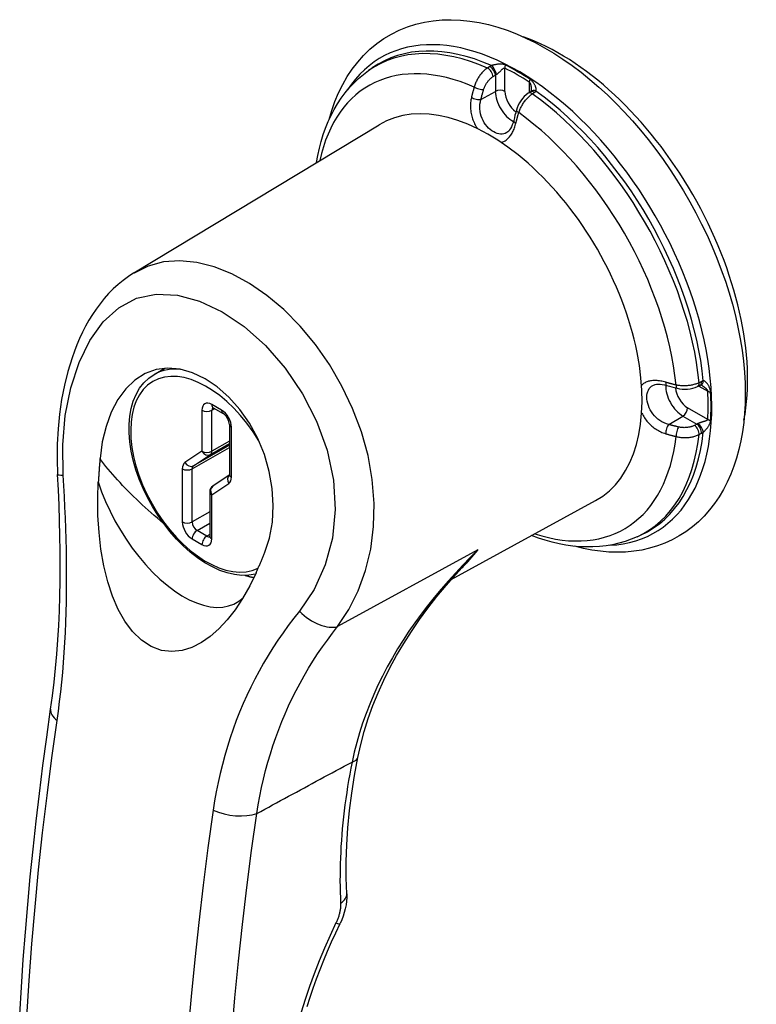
# Model space of a CAD drawing. Header units: inches. Extents: x 147.4 to 174.1, y 44 to 93.
# Tile 4 of 6: x 169.7 to 171.8, y 59.8 to 62.6. Entities that reach past the tile are written whole.
import ezdxf

# ---------------------------------------------------------------- set-up
doc = ezdxf.new("R2010")
doc.units = ezdxf.units.IN
doc.header["$MEASUREMENT"] = 0
doc.layers.add('Visible Edges(ANSI)', color=7, linetype='Continuous', lineweight=25)
doc.layers.add('Visible Tangent Edges(ANSI)', color=7, linetype='Continuous', lineweight=25)

msp = doc.modelspace()

# ---------------------------------------------------------------- linework, layer by layer
at = {"layer": 'Visible Edges(ANSI)'}
for p, q in [((170.7207, 62.4588), (170.7313, 62.4663)), ((171.1869, 62.3977), (171.1806, 62.3934)), ((171.1885, 62.399), (171.1869, 62.3977)), ((170.0447, 61.8754), (170.7512, 62.3026)), ((170.1028, 61.5828), (170.1334, 61.6005)), ((171.6688, 61.5478), (171.6757, 61.5511)), ((171.6776, 61.5518), (171.6757, 61.5511)), ((170.273, 61.4867), (170.3013, 61.4704)), ((170.3196, 61.4387), (170.3196, 61.2946)), ((170.3194, 61.2924), (170.272, 61.2609)), ((170.263, 61.2442), (170.263, 61.1167)), ((170.9588, 60.9915), (171.3749, 61.2194)), ((171.4947, 61.1146), (171.5065, 61.1201))]:
    msp.add_line(p, q, dxfattribs=at)
at = {"layer": 'Visible Edges(ANSI)', "flags": 128}
for points in [[(170.6069, 62.3173), (170.6147, 62.3439), (170.6239, 62.3697), (170.6343, 62.3946), (170.6461, 62.4185), (170.6592, 62.4413), (170.6736, 62.463), (170.6894, 62.4834), (170.7064, 62.5025), (170.7247, 62.5202), (170.7442, 62.5365), (170.7648, 62.5511), (170.7865, 62.564), (170.8091, 62.5753), (170.8326, 62.5848), (170.8569, 62.5925), (170.8817, 62.5984), (170.9071, 62.6025), (170.9329, 62.6049), (170.9591, 62.6055), (170.9855, 62.6044), (171.0122, 62.6016), (171.039, 62.5972), (171.066, 62.5913), (171.093, 62.5838), (171.12, 62.5748), (171.147, 62.5644), (171.174, 62.5526), (171.2009, 62.5393), (171.2277, 62.5248), (171.2543, 62.5089), (171.2808, 62.4917), (171.307, 62.4734), (171.3329, 62.4538), (171.3586, 62.4331), (171.3839, 62.4113), (171.4088, 62.3885), (171.4333, 62.3646), (171.4573, 62.3397), (171.4809, 62.3139), (171.5039, 62.2872), (171.5263, 62.2597), (171.5481, 62.2315), (171.5692, 62.2025), (171.5897, 62.1728), (171.6094, 62.1425), (171.6284, 62.1116), (171.6465, 62.0803), (171.6639, 62.0485), (171.6803, 62.0163), (171.6959, 61.9838), (171.7106, 61.951), (171.7243, 61.9179), (171.737, 61.8848), (171.7488, 61.8515), (171.7594, 61.8182), (171.7691, 61.7849), (171.7777, 61.7517), (171.7852, 61.7187), (171.7916, 61.6858), (171.7968, 61.6532), (171.8009, 61.6209), (171.8039, 61.5889), (171.8057, 61.5573), (171.8063, 61.5262)], [(170.5709, 62.1936), (170.5746, 62.2144), (170.5791, 62.2347), (170.5843, 62.2547), (170.5902, 62.2741), (170.5969, 62.2931), (170.6044, 62.3115), (170.6126, 62.3293), (170.6216, 62.3466), (170.6313, 62.3632), (170.6419, 62.3792), (170.6532, 62.3945), (170.6652, 62.409), (170.678, 62.4227), (170.6916, 62.4356), (170.7058, 62.4477), (170.7207, 62.4588)], [(171.1806, 62.3934), (171.1748, 62.3889), (171.1693, 62.3838), (171.1643, 62.3782), (171.1598, 62.372), (171.1557, 62.3656), (171.1521, 62.3588), (171.1491, 62.3518), (171.1466, 62.3446)], [(171.1894, 62.4047), (171.189, 62.4007), (171.1884, 62.3989)], [(171.1388, 62.315), (171.137, 62.3084), (171.1349, 62.3022), (171.1325, 62.2967), (171.1299, 62.2918), (171.1272, 62.2877), (171.1244, 62.2844), (171.119, 62.2799)], [(170.0447, 61.8754), (170.0288, 61.8651), (170.0136, 61.854), (169.999, 61.842), (169.985, 61.8292), (169.9717, 61.8157), (169.9591, 61.8015), (169.9471, 61.7867), (169.9358, 61.7713), (169.925, 61.7553), (169.9149, 61.7388), (169.9054, 61.7218), (169.8964, 61.7043), (169.888, 61.6864), (169.8802, 61.6682), (169.8729, 61.6496), (169.8662, 61.6306), (169.8542, 61.5917), (169.8442, 61.5515), (169.8362, 61.5103), (169.8301, 61.4683), (169.8258, 61.4255), (169.8235, 61.3822), (169.823, 61.3384), (169.8245, 61.2945)], [(170.4207, 61.0676), (170.4348, 61.1108), (170.4434, 61.1569), (170.4462, 61.205), (170.4433, 61.2542), (170.4347, 61.3033), (170.4205, 61.3518), (170.4011, 61.3982), (170.3772, 61.4418), (170.3493, 61.4817), (170.3182, 61.5168), (170.2847, 61.5466), (170.2495, 61.5704), (170.2136, 61.5876), (170.1776, 61.5979), (170.1423, 61.6009), (170.1085, 61.5966), (170.0767, 61.5851), (170.0474, 61.5665), (170.0212, 61.5414), (169.9985, 61.5103), (169.9794, 61.4739), (169.9643, 61.4328), (169.9534, 61.388), (169.9468, 61.3405)], [(170.3949, 61.0072), (170.3755, 61.004), (170.3554, 61.0035), (170.3346, 61.0058), (170.3134, 61.0106), (170.292, 61.018), (170.2705, 61.0277), (170.2491, 61.0398), (170.2279, 61.054), (170.207, 61.0702), (170.1867, 61.0884), (170.167, 61.1083), (170.1482, 61.1297), (170.1303, 61.1526), (170.1135, 61.1767), (170.0979, 61.2018), (170.0837, 61.2277), (170.071, 61.2542), (170.0599, 61.2811), (170.0504, 61.3082), (170.0427, 61.3353), (170.0369, 61.362), (170.0329, 61.3883), (170.0309, 61.414), (170.0308, 61.4388), (170.0328, 61.4625), (170.0367, 61.4849), (170.0427, 61.506), (170.0508, 61.5254), (170.0609, 61.5431), (170.073, 61.5587), (170.087, 61.572), (170.1028, 61.5828)], [(171.5399, 61.5512), (171.5465, 61.5536), (171.5507, 61.5543), (171.5556, 61.5546), (171.5611, 61.5545), (171.5671, 61.5538), (171.5734, 61.5526), (171.5801, 61.5508)], [(171.6096, 61.5428), (171.617, 61.5413), (171.6245, 61.5404), (171.6322, 61.5402), (171.6398, 61.5405), (171.6474, 61.5414), (171.6548, 61.5429), (171.662, 61.545), (171.6688, 61.5478)], [(171.683, 61.5497), (171.6794, 61.5514), (171.6774, 61.5518)], [(171.8063, 61.5262), (171.8058, 61.4983), (171.8043, 61.4708), (171.8017, 61.4439), (171.7982, 61.4174), (171.7936, 61.3916), (171.7879, 61.3664), (171.7812, 61.3418), (171.7733, 61.3179), (171.7644, 61.2948), (171.7544, 61.2724), (171.7433, 61.2509), (171.7311, 61.2303), (171.7178, 61.2107), (171.7034, 61.1921), (171.6879, 61.1746), (171.6713, 61.1583), (171.6538, 61.1432), (171.6352, 61.1294), (171.6158, 61.117), (171.5955, 61.106), (171.5745, 61.0964), (171.5529, 61.0882), (171.5306, 61.0816), (171.5078, 61.0765), (171.4847, 61.0729), (171.4611, 61.0708), (171.4372, 61.0701), (171.4131, 61.0708), (171.3888, 61.0729), (171.3644, 61.0764), (171.3399, 61.0812), (171.3152, 61.0873)], [(170.273, 61.4867), (170.271, 61.4876), (170.2703, 61.4878)], [(170.3196, 61.4387), (170.3193, 61.4423), (170.3183, 61.4468), (170.3165, 61.4517), (170.314, 61.4566), (170.311, 61.4612), (170.3076, 61.4652), (170.3043, 61.4683), (170.3013, 61.4704)], [(169.9468, 61.3405), (169.9466, 61.3377), (169.9463, 61.3349), (169.9461, 61.3321), (169.9459, 61.3293), (169.9456, 61.3264), (169.9454, 61.3236), (169.9452, 61.3208), (169.945, 61.318), (169.9447, 61.3152), (169.9445, 61.3124), (169.9443, 61.3095), (169.9441, 61.3067), (169.9439, 61.3039), (169.9437, 61.3011), (169.9435, 61.2982), (169.9433, 61.2954), (169.9431, 61.2926), (169.943, 61.2897), (169.9428, 61.2869), (169.9426, 61.2841), (169.9424, 61.2812), (169.9423, 61.2784), (169.9421, 61.2755), (169.9419, 61.2727)], [(169.8045, 60.6176), (169.8098, 60.6563), (169.8145, 60.6957), (169.8186, 60.7357), (169.8222, 60.7763), (169.8252, 60.8174), (169.8277, 60.8591), (169.8296, 60.9011), (169.8309, 60.9436), (169.8318, 60.9864), (169.8321, 61.0296), (169.832, 61.0731), (169.8313, 61.117), (169.8303, 61.1611), (169.8287, 61.2054), (169.8268, 61.2499), (169.8245, 61.2945)], [(170.3192, 61.2916), (170.3194, 61.2924), (170.3196, 61.2946)], [(170.3966, 61.0109), (170.3781, 60.9729), (170.3578, 60.937), (170.3361, 60.9042), (170.3131, 60.8749), (170.2892, 60.8493), (170.2645, 60.8275), (170.2389, 60.8097), (170.2117, 60.7959), (170.1832, 60.7869), (170.1536, 60.7838), (170.1237, 60.7873), (170.094, 60.7983), (170.0662, 60.8164), (170.0406, 60.8413), (170.0183, 60.8713), (169.9992, 60.9053), (169.9829, 60.9432), (169.9691, 60.9851), (169.9579, 61.0305), (169.9495, 61.0786), (169.9439, 61.1275), (169.9409, 61.1764), (169.9403, 61.2247), (169.9419, 61.2727)], [(170.2626, 61.1137), (170.2628, 61.1144), (170.263, 61.1167)], [(171.4947, 61.1146), (171.4776, 61.1074), (171.4601, 61.1011), (171.4421, 61.0959), (171.4238, 61.0917), (171.4052, 61.0886), (171.3863, 61.0865), (171.3672, 61.0854), (171.3479, 61.0853), (171.3285, 61.0861), (171.3089, 61.088), (171.2892, 61.0908), (171.2695, 61.0945), (171.2497, 61.0991), (171.2299, 61.1046), (171.21, 61.111), (171.1901, 61.1182)], [(170.3966, 61.0109), (170.3977, 61.0132), (170.3987, 61.0156), (170.3997, 61.0179), (170.4008, 61.0202), (170.4018, 61.0226), (170.4028, 61.025), (170.4039, 61.0273), (170.4049, 61.0297), (170.4059, 61.032), (170.4069, 61.0344), (170.408, 61.0368), (170.409, 61.0392), (170.41, 61.0415), (170.411, 61.0439), (170.412, 61.0463), (170.413, 61.0487), (170.414, 61.051), (170.415, 61.0534), (170.4159, 61.0558), (170.4169, 61.0581), (170.4179, 61.0605), (170.4188, 61.0629), (170.4198, 61.0652), (170.4207, 61.0676)], [(170.6896, 60.4781), (170.6979, 60.516), (170.708, 60.5537), (170.7197, 60.5911), (170.733, 60.6282), (170.7479, 60.665), (170.7643, 60.7014), (170.7822, 60.7373), (170.8014, 60.7726), (170.822, 60.8075), (170.844, 60.8419), (170.8672, 60.8758), (170.8917, 60.9093), (170.9173, 60.9421), (170.944, 60.9744), (170.9717, 61.006), (171.0004, 61.0371)], [(169.7154, 59.7379), (169.7201, 59.8166), (169.7256, 59.8956), (169.7317, 59.9749), (169.7385, 60.0544), (169.746, 60.1342), (169.7541, 60.2143), (169.7629, 60.2945), (169.7723, 60.375), (169.7824, 60.4557), (169.7931, 60.5366), (169.8045, 60.6176)], [(170.6577, 60.0856), (170.6562, 60.1316), (170.6562, 60.1786), (170.6578, 60.2266), (170.661, 60.2755), (170.6658, 60.3252), (170.6722, 60.3755), (170.6801, 60.4266), (170.6896, 60.4781)], [(170.6577, 60.0856), (170.6578, 60.0749), (170.6571, 60.0641), (170.6557, 60.0533), (170.6536, 60.0424), (170.6508, 60.0316), (170.6473, 60.0208), (170.6432, 60.0101), (170.6384, 59.9997)], [(170.5441, 59.7604), (170.5524, 59.787), (170.5613, 59.8136), (170.5708, 59.8404), (170.5808, 59.8671), (170.5913, 59.8938), (170.6024, 59.9205), (170.6139, 59.947), (170.6259, 59.9734), (170.6384, 59.9997)]]:
    msp.add_lwpolyline(points, dxfattribs=at)
at = {"layer": 'Visible Edges(ANSI)'}
msp.add_arc((170.283, 61.2442), 0.02, 123.5884, 180, dxfattribs=at)
for centre, major_axis, ratio, start_param, end_param in [((171.2701, 61.8803), (0.3831, -0.6653), 0.578093, 0.59029, 2.551303), ((171.0669, 61.7632), (0.3119, -0.5416), 0.578093, 6.270819, 9.437145), ((171.4171, 62.3671), (-0.2019, -0.3608), 0.584869, 5.088068, 5.166372), ((171.7647, 61.7648), (0.4133, -0.0051), 0.582501, 4.256531, 4.334849)]:
    msp.add_ellipse(centre, major_axis=major_axis, ratio=ratio, start_param=start_param, end_param=end_param, dxfattribs=at)
at = {"layer": 'Visible Tangent Edges(ANSI)'}
for p, q in [((171.0697, 62.4702), (171.0632, 62.466)), ((171.1136, 62.3985), (171.1136, 62.4658)), ((171.0795, 62.4415), (171.086, 62.4457)), ((171.086, 62.4457), (171.086, 62.3986)), ((171.1837, 62.4254), (171.1837, 62.3954)), ((171.0445, 62.3756), (171.086, 62.3986)), ((171.1924, 62.3916), (171.1987, 62.3959)), ((171.672, 61.5494), (171.6981, 61.5344)), ((171.68, 61.5622), (171.6731, 61.559)), ((170.2972, 61.4796), (170.2689, 61.4959)), ((170.2689, 61.4794), (170.2772, 61.4842)), ((171.6981, 61.4533), (171.6399, 61.4869)), ((170.2406, 61.4794), (170.2406, 61.3611)), ((170.2689, 61.3611), (170.2689, 61.4794)), ((171.5855, 61.4386), (171.6262, 61.4629)), ((171.6262, 61.4629), (171.667, 61.4394)), ((170.3254, 61.2865), (170.3254, 61.4306)), ((171.667, 61.4394), (171.6601, 61.4359)), ((171.6731, 61.4095), (171.68, 61.4131)), ((170.2123, 61.3107), (170.3196, 61.3725)), ((170.3196, 61.3792), (170.2161, 61.3196)), ((170.2651, 61.3522), (170.3196, 61.3836)), ((170.3196, 61.3903), (170.2689, 61.3611)), ((170.2406, 61.3611), (170.1916, 61.3286)), ((170.2161, 61.3196), (170.2651, 61.3522)), ((170.184, 61.3107), (170.184, 61.1574)), ((170.2123, 61.1574), (170.2123, 61.3107)), ((170.2689, 61.2361), (170.3179, 61.2686)), ((170.2689, 61.1086), (170.2689, 61.2361)), ((170.263, 61.1866), (170.2123, 61.1574)), ((170.2265, 61.1329), (170.263, 61.154)), ((170.2547, 61.1167), (170.2265, 61.1329)), ((170.263, 61.1214), (170.2547, 61.1167)), ((170.2123, 61.1085), (170.2406, 61.0922)), ((171.0358, 61.0769), (170.6316, 60.8559))]:
    msp.add_line(p, q, dxfattribs=at)
at = {"layer": 'Visible Tangent Edges(ANSI)', "flags": 128}
for points in [[(171.1148, 62.4746), (171.113, 62.4754), (171.1112, 62.4761), (171.1094, 62.4766), (171.1076, 62.4769), (171.1058, 62.4772), (171.104, 62.4774), (171.1023, 62.4775), (171.1005, 62.4775), (171.0988, 62.4775), (171.0971, 62.4774), (171.0954, 62.4773), (171.0937, 62.4771), (171.092, 62.4769), (171.0903, 62.4767), (171.0886, 62.4764), (171.087, 62.4761), (171.0853, 62.4758), (171.0837, 62.4755), (171.0821, 62.4751), (171.0806, 62.4748), (171.0791, 62.4744), (171.0777, 62.474), (171.0763, 62.4736), (171.0751, 62.4732)], [(171.0632, 62.466), (171.0611, 62.4646), (171.059, 62.4631), (171.0569, 62.4614), (171.0549, 62.4597), (171.0529, 62.4579), (171.0509, 62.456), (171.049, 62.454), (171.0471, 62.4519), (171.0452, 62.4497), (171.0434, 62.4475), (171.0417, 62.4452), (171.04, 62.4428), (171.0383, 62.4404), (171.0367, 62.4379), (171.0352, 62.4354), (171.0338, 62.4328), (171.0324, 62.4302), (171.0312, 62.4276), (171.0299, 62.4249), (171.0288, 62.4222), (171.0278, 62.4195), (171.0268, 62.4167), (171.0259, 62.414), (171.0251, 62.4113)], [(171.0751, 62.4732), (171.0748, 62.473), (171.0746, 62.4729), (171.0744, 62.4728), (171.0741, 62.4727), (171.0739, 62.4726), (171.0737, 62.4724), (171.0734, 62.4723), (171.0732, 62.4722), (171.073, 62.4721), (171.0727, 62.472), (171.0725, 62.4718), (171.0723, 62.4717), (171.072, 62.4716), (171.0718, 62.4715), (171.0716, 62.4713), (171.0714, 62.4712), (171.0712, 62.4711), (171.0709, 62.471), (171.0707, 62.4708), (171.0705, 62.4707), (171.0703, 62.4706), (171.0701, 62.4704), (171.0699, 62.4703), (171.0697, 62.4702)], [(171.0887, 62.4475), (171.0897, 62.4481), (171.0908, 62.4488), (171.0919, 62.4496), (171.093, 62.4505), (171.0941, 62.4514), (171.0952, 62.4523), (171.0963, 62.4533), (171.0974, 62.4543), (171.0985, 62.4554), (171.0996, 62.4564), (171.1007, 62.4574), (171.1018, 62.4585), (171.1028, 62.4595), (171.1038, 62.4605), (171.1049, 62.4615), (171.1059, 62.4624), (171.1069, 62.4632), (171.1079, 62.464), (171.1088, 62.4647), (171.1098, 62.4653), (171.1108, 62.4657), (171.1117, 62.466), (171.1127, 62.466), (171.1136, 62.4658)], [(171.0523, 62.404), (171.0529, 62.4059), (171.0536, 62.4077), (171.0543, 62.4096), (171.0551, 62.4114), (171.0559, 62.4133), (171.0568, 62.4151), (171.0577, 62.4169), (171.0587, 62.4187), (171.0597, 62.4205), (171.0608, 62.4222), (171.0619, 62.4239), (171.0631, 62.4256), (171.0643, 62.4272), (171.0656, 62.4288), (171.0669, 62.4303), (171.0682, 62.4318), (171.0695, 62.4333), (171.0709, 62.4346), (171.0723, 62.4359), (171.0737, 62.4372), (171.0751, 62.4384), (171.0766, 62.4395), (171.078, 62.4406), (171.0795, 62.4415)], [(171.086, 62.4457), (171.0861, 62.4458), (171.0862, 62.4459), (171.0863, 62.4459), (171.0864, 62.446), (171.0865, 62.4461), (171.0866, 62.4462), (171.0867, 62.4462), (171.0868, 62.4463), (171.0869, 62.4464), (171.0871, 62.4465), (171.0872, 62.4465), (171.0873, 62.4466), (171.0874, 62.4467), (171.0875, 62.4467), (171.0876, 62.4468), (171.0877, 62.4469), (171.0879, 62.447), (171.088, 62.447), (171.0881, 62.4471), (171.0882, 62.4472), (171.0883, 62.4472), (171.0884, 62.4473), (171.0886, 62.4474), (171.0887, 62.4475)], [(171.1837, 62.4254), (171.1842, 62.425), (171.1846, 62.4245), (171.1851, 62.4239), (171.1855, 62.4233), (171.1859, 62.4226), (171.1863, 62.4218), (171.1866, 62.421), (171.187, 62.4201), (171.1873, 62.4193), (171.1875, 62.4184), (171.1878, 62.4174), (171.188, 62.4165), (171.1883, 62.4155), (171.1885, 62.4146), (171.1887, 62.4136), (171.1888, 62.4126), (171.189, 62.4116), (171.1891, 62.4106), (171.1892, 62.4096), (171.1893, 62.4086), (171.1893, 62.4077), (171.1894, 62.4067), (171.1894, 62.4057), (171.1894, 62.4047)], [(171.203, 62.3995), (171.2035, 62.4004), (171.2038, 62.4014), (171.2039, 62.4025), (171.204, 62.4037), (171.2039, 62.405), (171.2038, 62.4064), (171.2035, 62.4078), (171.2031, 62.4092), (171.2026, 62.4108), (171.2021, 62.4123), (171.2014, 62.4139), (171.2007, 62.4154), (171.1999, 62.4171), (171.1991, 62.4187), (171.1981, 62.4203), (171.1971, 62.4219), (171.196, 62.4235), (171.1948, 62.4251), (171.1935, 62.4267), (171.1922, 62.4283), (171.1907, 62.4298), (171.1891, 62.4312), (171.1875, 62.4326), (171.1857, 62.4338)], [(171.0251, 62.4113), (171.0248, 62.4101), (171.0244, 62.4088), (171.024, 62.4076), (171.0237, 62.4063), (171.0233, 62.4051), (171.0229, 62.4038), (171.0226, 62.4026), (171.0222, 62.4013), (171.0219, 62.4001), (171.0215, 62.3988), (171.0212, 62.3976), (171.0209, 62.3963), (171.0205, 62.3951), (171.0202, 62.3938), (171.0199, 62.3926), (171.0195, 62.3913), (171.0192, 62.3901), (171.0189, 62.3888), (171.0186, 62.3876), (171.0183, 62.3863), (171.018, 62.3851), (171.0176, 62.3839), (171.0173, 62.3826), (171.017, 62.3814)], [(171.0445, 62.3756), (171.0448, 62.3767), (171.0451, 62.3779), (171.0454, 62.3791), (171.0457, 62.3803), (171.046, 62.3815), (171.0463, 62.3826), (171.0466, 62.3838), (171.0469, 62.385), (171.0472, 62.3862), (171.0475, 62.3874), (171.0479, 62.3886), (171.0482, 62.3898), (171.0485, 62.3909), (171.0489, 62.3921), (171.0492, 62.3933), (171.0495, 62.3945), (171.0499, 62.3957), (171.0502, 62.3969), (171.0505, 62.3981), (171.0509, 62.3993), (171.0512, 62.4004), (171.0516, 62.4016), (171.052, 62.4028), (171.0523, 62.404)], [(171.1987, 62.3959), (171.1989, 62.396), (171.1991, 62.3962), (171.1993, 62.3963), (171.1995, 62.3964), (171.1997, 62.3966), (171.1998, 62.3967), (171.2, 62.3969), (171.2002, 62.397), (171.2004, 62.3972), (171.2006, 62.3973), (171.2008, 62.3975), (171.201, 62.3976), (171.2011, 62.3978), (171.2013, 62.3979), (171.2015, 62.3981), (171.2017, 62.3982), (171.2019, 62.3984), (171.202, 62.3985), (171.2022, 62.3987), (171.2024, 62.3988), (171.2025, 62.399), (171.2027, 62.3992), (171.2029, 62.3993), (171.203, 62.3995)], [(171.017, 62.3814), (171.0162, 62.3777), (171.0156, 62.374), (171.015, 62.3703), (171.0146, 62.3665), (171.0143, 62.3627), (171.0142, 62.3588), (171.0142, 62.3549), (171.0143, 62.351), (171.0146, 62.3471), (171.015, 62.3432), (171.0155, 62.3393), (171.0162, 62.3354), (171.017, 62.3315), (171.0179, 62.3277), (171.019, 62.3238), (171.0202, 62.32), (171.0215, 62.3163), (171.023, 62.3126), (171.0245, 62.3089), (171.0262, 62.3054), (171.028, 62.3019), (171.0298, 62.2984), (171.0318, 62.2951), (171.0339, 62.2918)], [(171.119, 62.2799), (171.1147, 62.2777), (171.1103, 62.2763), (171.1057, 62.2755), (171.1009, 62.2754), (171.0961, 62.276), (171.0911, 62.2773), (171.0861, 62.2792), (171.0812, 62.2818), (171.0762, 62.2849), (171.0714, 62.2886), (171.0667, 62.2929), (171.0622, 62.2976), (171.058, 62.3029), (171.0542, 62.3085), (171.0508, 62.3145), (171.0478, 62.3209), (171.0453, 62.3275), (171.0434, 62.3342), (171.042, 62.3412), (171.0413, 62.3482), (171.0412, 62.3552), (171.0417, 62.3621), (171.0428, 62.3689), (171.0445, 62.3756)], [(171.1534, 62.3375), (171.1543, 62.3401), (171.1553, 62.3428), (171.1563, 62.3454), (171.1575, 62.3481), (171.1587, 62.3507), (171.16, 62.3534), (171.1614, 62.356), (171.1628, 62.3585), (171.1643, 62.361), (171.1659, 62.3635), (171.1675, 62.366), (171.1692, 62.3684), (171.1709, 62.3707), (171.1727, 62.373), (171.1745, 62.3752), (171.1764, 62.3774), (171.1783, 62.3795), (171.1803, 62.3815), (171.1822, 62.3834), (171.1842, 62.3852), (171.1863, 62.3869), (171.1883, 62.3886), (171.1903, 62.3901), (171.1924, 62.3916)], [(171.1453, 62.3075), (171.1456, 62.3087), (171.1459, 62.31), (171.1462, 62.3112), (171.1465, 62.3125), (171.1469, 62.3137), (171.1472, 62.315), (171.1475, 62.3162), (171.1478, 62.3175), (171.1481, 62.3187), (171.1485, 62.32), (171.1488, 62.3212), (171.1491, 62.3225), (171.1495, 62.3237), (171.1498, 62.325), (171.1501, 62.3262), (171.1505, 62.3275), (171.1508, 62.3287), (171.1512, 62.33), (171.1515, 62.3312), (171.1519, 62.3325), (171.1523, 62.3337), (171.1526, 62.335), (171.153, 62.3362), (171.1534, 62.3375)], [(171.1028, 62.2518), (171.1053, 62.2525), (171.1077, 62.2533), (171.1101, 62.2543), (171.1124, 62.2554), (171.1147, 62.2567), (171.1169, 62.2582), (171.1191, 62.2598), (171.1212, 62.2616), (171.1232, 62.2635), (171.1252, 62.2656), (171.1271, 62.2678), (171.1289, 62.2702), (171.1307, 62.2727), (171.1324, 62.2753), (171.1341, 62.2781), (171.1356, 62.2809), (171.1371, 62.2839), (171.1385, 62.287), (171.1399, 62.2902), (171.1411, 62.2935), (171.1423, 62.2969), (171.1434, 62.3003), (171.1444, 62.3039), (171.1453, 62.3075)], [(170.6316, 60.8559), (170.6639, 60.9048), (170.691, 60.9589), (170.7122, 61.0172), (170.727, 61.0791), (170.7352, 61.144), (170.7368, 61.2111), (170.7315, 61.2797), (170.7192, 61.3487), (170.7001, 61.4172), (170.6748, 61.4843), (170.644, 61.5492), (170.6081, 61.611), (170.5679, 61.6688), (170.5238, 61.722), (170.4768, 61.7696), (170.4277, 61.8107), (170.3774, 61.8452), (170.3265, 61.8728), (170.2756, 61.893), (170.2254, 61.9057), (170.1766, 61.9105), (170.1299, 61.9071), (170.0859, 61.8952), (170.0451, 61.8747)], [(169.8407, 61.292), (169.8394, 61.3796), (169.8467, 61.4645), (169.8624, 61.5441), (169.8863, 61.6167), (169.9176, 61.6806), (169.9561, 61.734), (170.0011, 61.7752), (170.0522, 61.8025), (170.1089, 61.8144), (170.17, 61.8113), (170.2337, 61.794), (170.2985, 61.7635), (170.3624, 61.7205), (170.4237, 61.6658), (170.4804, 61.6006), (170.5299, 61.5272), (170.5706, 61.4476), (170.601, 61.364), (170.6192, 61.2784), (170.6242, 61.1932), (170.6163, 61.1109), (170.596, 61.0334), (170.5638, 60.9625), (170.5214, 60.9)], [(171.5768, 61.5602), (171.5732, 61.5612), (171.5696, 61.5621), (171.5661, 61.5629), (171.5626, 61.5636), (171.5591, 61.5641), (171.5556, 61.5646), (171.5523, 61.5649), (171.5489, 61.5651), (171.5457, 61.5652), (171.5425, 61.5651), (171.5394, 61.565), (171.5363, 61.5647), (171.5333, 61.5642), (171.5305, 61.5637), (171.5277, 61.563), (171.525, 61.5622), (171.5224, 61.5612), (171.5199, 61.5602), (171.5175, 61.559), (171.5153, 61.5577), (171.5131, 61.5562), (171.5111, 61.5546), (171.5092, 61.5529), (171.5074, 61.551)], [(171.5855, 61.4386), (171.5789, 61.4404), (171.5724, 61.4429), (171.5661, 61.4459), (171.5601, 61.4495), (171.5544, 61.4537), (171.5491, 61.4583), (171.5442, 61.4634), (171.5398, 61.4689), (171.5358, 61.4746), (171.5323, 61.4807), (171.5294, 61.4868), (171.5269, 61.4931), (171.525, 61.4993), (171.5236, 61.5055), (171.5228, 61.5116), (171.5225, 61.5174), (171.5228, 61.523), (171.5237, 61.5282), (171.5251, 61.5331), (171.527, 61.5377), (171.5294, 61.5418), (171.5324, 61.5454), (171.5359, 61.5486), (171.5399, 61.5512)], [(171.6067, 61.5522), (171.6055, 61.5525), (171.6042, 61.5529), (171.6029, 61.5532), (171.6017, 61.5535), (171.6004, 61.5538), (171.5991, 61.5541), (171.5979, 61.5544), (171.5966, 61.5548), (171.5954, 61.5551), (171.5941, 61.5554), (171.5929, 61.5557), (171.5916, 61.5561), (171.5904, 61.5564), (171.5891, 61.5567), (171.5879, 61.5571), (171.5866, 61.5574), (171.5854, 61.5578), (171.5841, 61.5581), (171.5829, 61.5585), (171.5817, 61.5588), (171.5804, 61.5592), (171.5792, 61.5595), (171.578, 61.5599), (171.5768, 61.5602)], [(171.6731, 61.559), (171.6708, 61.5579), (171.6685, 61.5569), (171.666, 61.556), (171.6635, 61.5551), (171.6609, 61.5543), (171.6582, 61.5535), (171.6555, 61.5528), (171.6528, 61.5522), (171.65, 61.5517), (171.6471, 61.5512), (171.6443, 61.5508), (171.6414, 61.5505), (171.6384, 61.5502), (171.6355, 61.5501), (171.6326, 61.5499), (171.6296, 61.5499), (171.6267, 61.5499), (171.6238, 61.5501), (171.6208, 61.5502), (171.6179, 61.5505), (171.6151, 61.5508), (171.6122, 61.5512), (171.6095, 61.5517), (171.6067, 61.5522)], [(171.6853, 61.5642), (171.685, 61.5641), (171.6848, 61.5641), (171.6846, 61.564), (171.6844, 61.5639), (171.6842, 61.5639), (171.6839, 61.5638), (171.6837, 61.5637), (171.6835, 61.5637), (171.6833, 61.5636), (171.6831, 61.5635), (171.6828, 61.5634), (171.6826, 61.5634), (171.6824, 61.5633), (171.6822, 61.5632), (171.682, 61.5631), (171.6817, 61.563), (171.6815, 61.5629), (171.6813, 61.5628), (171.6811, 61.5627), (171.6809, 61.5626), (171.6806, 61.5625), (171.6804, 61.5624), (171.6802, 61.5623), (171.68, 61.5622)], [(171.683, 61.5497), (171.6838, 61.5493), (171.6847, 61.5487), (171.6855, 61.5482), (171.6863, 61.5477), (171.6872, 61.5471), (171.688, 61.5465), (171.6888, 61.5459), (171.6896, 61.5453), (171.6903, 61.5446), (171.6911, 61.544), (171.6918, 61.5433), (171.6926, 61.5427), (171.6932, 61.542), (171.6939, 61.5413), (171.6946, 61.5406), (171.6952, 61.5399), (171.6957, 61.5392), (171.6963, 61.5385), (171.6967, 61.5378), (171.6972, 61.5371), (171.6975, 61.5364), (171.6978, 61.5357), (171.698, 61.535), (171.6981, 61.5344)], [(171.7064, 61.532), (171.7062, 61.5341), (171.7058, 61.5362), (171.7054, 61.5383), (171.7048, 61.5403), (171.7041, 61.5423), (171.7034, 61.5442), (171.7026, 61.546), (171.7018, 61.5478), (171.7009, 61.5495), (171.6999, 61.5511), (171.699, 61.5527), (171.698, 61.5542), (171.697, 61.5556), (171.6959, 61.5569), (171.6949, 61.5582), (171.6938, 61.5594), (171.6927, 61.5604), (171.6916, 61.5614), (171.6905, 61.5622), (171.6894, 61.5629), (171.6884, 61.5635), (171.6873, 61.5639), (171.6863, 61.5641), (171.6853, 61.5642)], [(171.5078, 61.4713), (171.5096, 61.4679), (171.5115, 61.4645), (171.5135, 61.4611), (171.5157, 61.4578), (171.5179, 61.4546), (171.5203, 61.4514), (171.5227, 61.4483), (171.5253, 61.4453), (171.5279, 61.4423), (171.5307, 61.4395), (171.5336, 61.4367), (171.5365, 61.4341), (171.5396, 61.4316), (171.5427, 61.4291), (171.5459, 61.4268), (171.5491, 61.4247), (171.5524, 61.4226), (171.5558, 61.4207), (171.5592, 61.4189), (171.5627, 61.4172), (171.5661, 61.4157), (171.5697, 61.4143), (171.5732, 61.413), (171.5768, 61.4119)], [(171.614, 61.4312), (171.6128, 61.4315), (171.6116, 61.4317), (171.6104, 61.432), (171.6092, 61.4323), (171.608, 61.4326), (171.6068, 61.4329), (171.6056, 61.4332), (171.6044, 61.4335), (171.6032, 61.4338), (171.602, 61.4341), (171.6008, 61.4344), (171.5996, 61.4347), (171.5984, 61.435), (171.5972, 61.4353), (171.596, 61.4357), (171.5948, 61.436), (171.5937, 61.4363), (171.5925, 61.4366), (171.5913, 61.4369), (171.5901, 61.4373), (171.589, 61.4376), (171.5878, 61.4379), (171.5866, 61.4383), (171.5855, 61.4386)], [(171.6601, 61.4359), (171.6585, 61.4351), (171.6569, 61.4344), (171.6552, 61.4337), (171.6534, 61.4331), (171.6516, 61.4325), (171.6498, 61.4319), (171.6479, 61.4314), (171.646, 61.431), (171.6441, 61.4306), (171.6421, 61.4303), (171.6401, 61.43), (171.6381, 61.4297), (171.6361, 61.4296), (171.634, 61.4294), (171.632, 61.4294), (171.6299, 61.4293), (171.6279, 61.4294), (171.6258, 61.4295), (171.6238, 61.4296), (171.6218, 61.4298), (171.6198, 61.4301), (171.6178, 61.4304), (171.6159, 61.4308), (171.614, 61.4312)], [(171.6698, 61.4409), (171.6697, 61.4408), (171.6696, 61.4408), (171.6695, 61.4407), (171.6693, 61.4406), (171.6692, 61.4406), (171.6691, 61.4405), (171.669, 61.4404), (171.6689, 61.4404), (171.6687, 61.4403), (171.6686, 61.4402), (171.6685, 61.4402), (171.6684, 61.4401), (171.6683, 61.4401), (171.6681, 61.44), (171.668, 61.4399), (171.6679, 61.4399), (171.6678, 61.4398), (171.6677, 61.4398), (171.6675, 61.4397), (171.6674, 61.4397), (171.6673, 61.4396), (171.6672, 61.4395), (171.6671, 61.4395), (171.667, 61.4394)], [(171.6981, 61.4533), (171.6979, 61.4524), (171.6974, 61.4516), (171.6967, 61.4509), (171.6958, 61.4503), (171.6948, 61.4498), (171.6937, 61.4493), (171.6925, 61.4488), (171.6913, 61.4484), (171.69, 61.4479), (171.6886, 61.4475), (171.6873, 61.4471), (171.6859, 61.4467), (171.6844, 61.4463), (171.683, 61.4459), (171.6816, 61.4455), (171.6801, 61.4451), (171.6787, 61.4446), (171.6773, 61.4441), (171.6759, 61.4436), (171.6746, 61.4431), (171.6733, 61.4426), (171.672, 61.4421), (171.6709, 61.4415), (171.6698, 61.4409)], [(171.6853, 61.4163), (171.6863, 61.4172), (171.6873, 61.4181), (171.6883, 61.4191), (171.6894, 61.4202), (171.6905, 61.4214), (171.6916, 61.4226), (171.6927, 61.4238), (171.6938, 61.4251), (171.6949, 61.4264), (171.6959, 61.4277), (171.697, 61.429), (171.698, 61.4304), (171.699, 61.4318), (171.6999, 61.4332), (171.7008, 61.4347), (171.7017, 61.4362), (171.7026, 61.4377), (171.7034, 61.4393), (171.7041, 61.4409), (171.7048, 61.4426), (171.7054, 61.4443), (171.7058, 61.4461), (171.7062, 61.448), (171.7064, 61.45)], [(171.5768, 61.4119), (171.578, 61.4116), (171.5792, 61.4112), (171.5804, 61.4108), (171.5817, 61.4105), (171.5829, 61.4101), (171.5841, 61.4098), (171.5854, 61.4095), (171.5866, 61.4091), (171.5879, 61.4088), (171.5891, 61.4084), (171.5904, 61.4081), (171.5916, 61.4078), (171.5929, 61.4074), (171.5941, 61.4071), (171.5954, 61.4068), (171.5966, 61.4065), (171.5979, 61.4062), (171.5991, 61.4058), (171.6004, 61.4055), (171.6017, 61.4052), (171.6029, 61.4049), (171.6042, 61.4046), (171.6055, 61.4043), (171.6067, 61.404)], [(171.6067, 61.404), (171.6095, 61.4033), (171.6122, 61.4027), (171.6151, 61.4022), (171.618, 61.4017), (171.6209, 61.4014), (171.6238, 61.4011), (171.6267, 61.4009), (171.6297, 61.4008), (171.6326, 61.4007), (171.6355, 61.4008), (171.6385, 61.4009), (171.6414, 61.4011), (171.6443, 61.4014), (171.6472, 61.4017), (171.65, 61.4022), (171.6528, 61.4027), (171.6556, 61.4033), (171.6583, 61.404), (171.6609, 61.4047), (171.6635, 61.4056), (171.666, 61.4065), (171.6685, 61.4074), (171.6708, 61.4085), (171.6731, 61.4095)], [(171.68, 61.4131), (171.6802, 61.4132), (171.6804, 61.4133), (171.6806, 61.4134), (171.6809, 61.4136), (171.6811, 61.4137), (171.6813, 61.4138), (171.6815, 61.4139), (171.6817, 61.414), (171.682, 61.4142), (171.6822, 61.4143), (171.6824, 61.4144), (171.6826, 61.4146), (171.6828, 61.4147), (171.6831, 61.4148), (171.6833, 61.415), (171.6835, 61.4151), (171.6837, 61.4152), (171.6839, 61.4154), (171.6842, 61.4155), (171.6844, 61.4157), (171.6846, 61.4158), (171.6848, 61.416), (171.685, 61.4161), (171.6853, 61.4163)], [(170.1301, 61.1528), (170.1211, 61.1603), (170.1122, 61.168), (170.1033, 61.1757), (170.0945, 61.1835), (170.0858, 61.1913), (170.0771, 61.1992), (170.0685, 61.2071), (170.0601, 61.215), (170.0517, 61.223), (170.0435, 61.2309), (170.0354, 61.2389), (170.0274, 61.2469), (170.0196, 61.2549), (170.012, 61.2628), (170.0045, 61.2708), (169.9973, 61.2787), (169.9902, 61.2866), (169.9833, 61.2945), (169.9766, 61.3023), (169.9701, 61.31), (169.9639, 61.3177), (169.958, 61.3254), (169.9521, 61.333), (169.9461, 61.3408)], [(169.8233, 60.5852), (169.827, 60.6123), (169.8305, 60.6397), (169.8337, 60.6674), (169.8366, 60.6953), (169.8392, 60.7236), (169.8416, 60.752), (169.8437, 60.7807), (169.8455, 60.8096), (169.847, 60.8388), (169.8483, 60.868), (169.8493, 60.8975), (169.85, 60.9271), (169.8505, 60.9568), (169.8507, 60.9867), (169.8507, 61.0168), (169.8505, 61.047), (169.85, 61.0773), (169.8493, 61.1078), (169.8484, 61.1383), (169.8472, 61.169), (169.8459, 61.1997), (169.8443, 61.2304), (169.8426, 61.2612), (169.8407, 61.292)], [(169.9419, 61.2727), (169.9515, 61.2444), (169.9629, 61.2163), (169.9757, 61.1883), (169.9899, 61.1608), (170.0054, 61.1338), (170.022, 61.1075), (170.0397, 61.0821), (170.0584, 61.0577), (170.078, 61.0346), (170.0982, 61.0129), (170.119, 60.993), (170.1401, 60.9749), (170.1615, 60.9588), (170.1828, 60.9448), (170.2038, 60.9333), (170.2246, 60.924), (170.2448, 60.9173), (170.2644, 60.913), (170.2831, 60.9112), (170.3007, 60.912), (170.3173, 60.9152), (170.3326, 60.9209), (170.3466, 60.9289), (170.359, 60.9391)], [(171.0358, 61.0769), (171.0136, 61.0549), (170.9919, 61.0326), (170.9707, 61.0099), (170.9499, 60.9869), (170.9297, 60.9636), (170.91, 60.94), (170.8909, 60.916), (170.8723, 60.8917), (170.8544, 60.8671), (170.8371, 60.8422), (170.8204, 60.817), (170.8045, 60.7915), (170.7892, 60.7657), (170.7746, 60.7397), (170.7608, 60.7133), (170.7477, 60.6867), (170.7354, 60.6597), (170.7239, 60.6325), (170.7133, 60.6051), (170.7034, 60.5775), (170.6945, 60.5497), (170.6864, 60.5217), (170.6793, 60.4936), (170.6731, 60.4654)], [(170.9877, 61.0235), (170.9898, 61.0256), (170.9919, 61.0276), (170.994, 61.0297), (170.9961, 61.0318), (170.9982, 61.0339), (171.0003, 61.036), (171.0023, 61.0382), (171.0044, 61.0403), (171.0064, 61.0425), (171.0084, 61.0447), (171.0105, 61.0469), (171.0125, 61.0491), (171.0145, 61.0513), (171.0164, 61.0536), (171.0184, 61.0558), (171.0204, 61.0581), (171.0223, 61.0604), (171.0243, 61.0627), (171.0262, 61.0651), (171.0281, 61.0674), (171.0301, 61.0698), (171.032, 61.0721), (171.0339, 61.0745), (171.0358, 61.0769)], [(171.0358, 61.0769), (171.0343, 61.0752), (171.0329, 61.0735), (171.0314, 61.0718), (171.03, 61.0701), (171.0285, 61.0684), (171.0271, 61.0667), (171.0256, 61.065), (171.0242, 61.0633), (171.0227, 61.0617), (171.0212, 61.06), (171.0198, 61.0583), (171.0183, 61.0567), (171.0168, 61.055), (171.0153, 61.0533), (171.0139, 61.0517), (171.0124, 61.0501), (171.0109, 61.0484), (171.0094, 61.0468), (171.0079, 61.0452), (171.0064, 61.0435), (171.0049, 61.0419), (171.0034, 61.0403), (171.0019, 61.0387), (171.0004, 61.0371)], [(170.39, 60.9965), (170.3891, 60.9967), (170.3881, 60.9969), (170.3871, 60.9971), (170.3861, 60.9973), (170.3851, 60.9975), (170.3841, 60.9977), (170.383, 60.9979), (170.382, 60.9982), (170.3809, 60.9984), (170.3799, 60.9987), (170.3788, 60.9989), (170.3777, 60.9992), (170.3766, 60.9995), (170.3755, 60.9998), (170.3744, 61.0001), (170.3733, 61.0004), (170.3722, 61.0008), (170.371, 61.0011), (170.3699, 61.0015), (170.3687, 61.0018), (170.3676, 61.0022), (170.3664, 61.0026), (170.3652, 61.003), (170.364, 61.0034)], [(170.5214, 60.9), (170.5052, 60.8797), (170.4894, 60.859), (170.4741, 60.8379), (170.4593, 60.8165), (170.445, 60.7947), (170.4312, 60.7726), (170.4179, 60.7502), (170.4051, 60.7275), (170.3928, 60.7045), (170.3811, 60.6812), (170.3699, 60.6575), (170.3592, 60.6337), (170.3491, 60.6095), (170.3395, 60.5851), (170.3304, 60.5603), (170.3218, 60.5353), (170.3138, 60.51), (170.3063, 60.4844), (170.2994, 60.4586), (170.293, 60.4325), (170.2871, 60.4063), (170.2818, 60.3798), (170.2771, 60.3531), (170.2729, 60.3263)], [(170.3984, 60.317), (170.4025, 60.3421), (170.4071, 60.367), (170.4122, 60.3917), (170.4178, 60.4162), (170.4239, 60.4406), (170.4305, 60.4647), (170.4376, 60.4887), (170.4452, 60.5124), (170.4533, 60.5358), (170.4619, 60.559), (170.4709, 60.582), (170.4804, 60.6047), (170.4904, 60.6271), (170.5009, 60.6493), (170.5119, 60.6712), (170.5234, 60.6929), (170.5353, 60.7143), (170.5477, 60.7355), (170.5605, 60.7563), (170.5739, 60.7769), (170.5876, 60.7971), (170.6019, 60.817), (170.6165, 60.8366), (170.6316, 60.8559)], [(169.7355, 59.7308), (169.7424, 59.836), (169.7504, 59.9417), (169.7596, 60.0479), (169.77, 60.1546), (169.7815, 60.2617), (169.7943, 60.3692), (169.8082, 60.477), (169.8233, 60.5852)], [(170.3984, 60.317), (170.4099, 60.3232), (170.4213, 60.3294), (170.4328, 60.3356), (170.4442, 60.3418), (170.4557, 60.348), (170.4671, 60.3541), (170.4785, 60.3603), (170.49, 60.3665), (170.5014, 60.3727), (170.5129, 60.3789), (170.5243, 60.3851), (170.5358, 60.3912), (170.5472, 60.3974), (170.5586, 60.4036), (170.5701, 60.4098), (170.5815, 60.416), (170.593, 60.4222), (170.6044, 60.4283), (170.6158, 60.4345), (170.6273, 60.4407), (170.6387, 60.4469), (170.6502, 60.4531), (170.6616, 60.4593), (170.6731, 60.4654)], [(170.6731, 60.4654), (170.6696, 60.4477), (170.6664, 60.4299), (170.6633, 60.4123), (170.6604, 60.3946), (170.6576, 60.3771), (170.6551, 60.3596), (170.6527, 60.3422), (170.6505, 60.3248), (170.6485, 60.3075), (170.6467, 60.2903), (170.645, 60.2731), (170.6436, 60.2561), (170.6423, 60.2391), (170.6412, 60.2222), (170.6403, 60.2054), (170.6395, 60.1887), (170.6389, 60.172), (170.6386, 60.1555), (170.6384, 60.139), (170.6383, 60.1227), (170.6385, 60.1065), (170.6388, 60.0903), (170.6394, 60.0743), (170.6401, 60.0584)], [(170.2729, 60.3263), (170.2578, 60.2181), (170.2439, 60.1102), (170.2312, 60.0027), (170.2196, 59.8956), (170.2092, 59.789), (170.2, 59.6828)], [(170.3263, 59.6804), (170.3354, 59.7855), (170.3457, 59.891), (170.3572, 59.9969), (170.3698, 60.1033), (170.3835, 60.21), (170.3984, 60.317)], [(170.6401, 60.0584), (170.6402, 60.0563), (170.6402, 60.0541), (170.6401, 60.0518), (170.64, 60.0496), (170.6399, 60.0473), (170.6397, 60.045), (170.6394, 60.0427), (170.6391, 60.0403), (170.6387, 60.0379), (170.6383, 60.0356), (170.6378, 60.0331), (170.6373, 60.0307), (170.6367, 60.0283), (170.6361, 60.0259), (170.6353, 60.0234), (170.6346, 60.0209), (170.6338, 60.0185), (170.6329, 60.016), (170.632, 60.0135), (170.631, 60.0111), (170.63, 60.0086), (170.629, 60.0062), (170.6279, 60.0037), (170.6267, 60.0013)], [(170.6267, 60.0013), (170.6096, 59.9651), (170.5934, 59.9286), (170.578, 59.8918), (170.5636, 59.8549), (170.5502, 59.818), (170.5377, 59.781), (170.5262, 59.7442)]]:
    msp.add_lwpolyline(points, dxfattribs=at)
at = {"layer": 'Visible Tangent Edges(ANSI)'}
for centre, major_axis, ratio, start_param, end_param in [((171.151, 61.8117), (0.3943, -0.6848), 0.578093, 5.994507, 9.713457), ((171.0893, 61.7761), (-0.368, 0.639), 0.578093, 5.622989, 6.853553), ((171.1278, 61.7983), (-0.3875, 0.673), 0.578093, 5.617669, 6.334813), ((171.139, 61.8048), (-0.3881, 0.674), 0.578093, 5.616306, 6.334813), ((171.0658, 62.4497), (-0.0106, 0.0166), 0.523008, 3.903062, 5.590199), ((171.0723, 62.4539), (-0.0106, 0.0166), 0.523013, 3.903066, 5.589891), ((171.0777, 62.4569), (-0.0085, 0.0177), 0.399636, 3.975185, 5.645987), ((171.1275, 62.4738), (0.0088, 0.0176), 0.613568, 1.825138, 2.3202), ((171.1486, 61.8103), (0.3886, -0.6748), 0.578093, 2.294448, 2.421808), ((171.1503, 61.8113), (-0.3933, 0.6829), 0.578093, 5.436041, 5.563401), ((171.1976, 62.4334), (-0.0107, -0.0165), 0.540275, 5.030786, 5.525848), ((171.0386, 62.4122), (-0.0188, 0.0057), 0.314228, 0.871367, 2.473523), ((171.0997, 62.3905), (0.0197, 0), 0.575862, 0.785398, 2.338741), ((171.1349, 62.3704), (0.0346, -0.06), 0.578093, 3.928925, 5.564661), ((171.1486, 62.3783), (-0.0247, 0.0429), 0.578093, 0.787332, 2.263374), ((171.1918, 62.3772), (-0.0111, 0.0162), 0.543129, 5.338876, 6.283185), ((171.1981, 62.3815), (-0.0111, 0.0162), 0.543134, 5.339191, 6.283185), ((171.2024, 62.385), (-0.0139, 0.0139), 0.621453, 5.23339, 6.283185), ((171.139, 61.8048), (0.3881, -0.674), 0.578093, 0.903917, 2.241543), ((171.0308, 62.3837), (-0.0191, 0.0047), 0.372811, 0.861076, 2.455155), ((171.1278, 61.7983), (0.3875, -0.673), 0.578093, 0.90528, 2.24018), ((171.1655, 62.3391), (-0.0189, 0.0055), 0.306494, 0, 0.96286), ((171.0893, 61.7761), (0.368, -0.639), 0.578093, 0.9106, 2.23486), ((171.158, 62.3105), (-0.0192, 0.0045), 0.366593, 0, 0.937499), ((170.2537, 61.295), (0.1542, -0.2678), 0.578093, 1.597043, 6.248523), ((170.2649, 61.3014), (-0.1621, 0.2815), 0.578093, 5.856771, 6.283185), ((171.6262, 61.5195), (0.0346, -0.06), 0.578093, 3.85896, 5.499721), ((171.5857, 61.5697), (-0.0056, -0.0189), 0.368727, 5.343358, 6.283185), ((171.6399, 61.5274), (-0.0247, 0.0429), 0.578093, 0.874388, 2.358128), ((171.6142, 61.5619), (-0.0047, -0.0191), 0.30857, 5.317929, 6.283185), ((171.6603, 61.5656), (0.0085, -0.0178), 0.542923, 0, 0.948056), ((171.6672, 61.5689), (0.0085, -0.0178), 0.542928, 0, 0.947741), ((171.6725, 61.5708), (0.0051, -0.019), 0.620815, 0, 1.053686), ((171.712, 61.5424), (0.0197, 0.0011), 0.537906, 3.897231, 4.392293), ((171.1486, 61.8103), (0.3886, -0.6748), 0.578093, 0.723652, 0.851012), ((171.1503, 61.8113), (-0.3933, 0.6829), 0.578093, 3.865244, 3.992605), ((170.2689, 61.4632), (-0.02, 0.0347), 0.578093, 5.499721, 7.070517), ((170.283, 61.504), (-0.01, -0.0173), 0.578093, 5.495853, 6.283185), ((170.283, 61.4713), (-0.01, 0.0173), 0.578093, 0.166431, 0.787332), ((171.626, 61.4788), (0.0098, 0.0171), 0.578093, 3.94251, 5.495853), ((170.2547, 61.4876), (-0.02, 0), 0.575862, 0.785398, 2.356194), ((170.3113, 61.4877), (-0.01, -0.0173), 0.578093, 5.495853, 6.283185), ((170.2972, 61.4469), (-0.02, 0.0347), 0.578093, 3.928925, 5.499721), ((170.3396, 61.4387), (-0.02, 0), 0.575862, 0, 0.785398), ((171.5857, 61.4226), (0.0055, 0.0189), 0.374922, 0.68408, 2.27816), ((171.6142, 61.4152), (0.0045, 0.0192), 0.316274, 0.665642, 2.267797), ((171.6603, 61.42), (-0.009, 0.0175), 0.522879, 3.838277, 5.525414), ((171.6672, 61.4235), (0.009, -0.0175), 0.522884, 0.696993, 2.383817), ((171.6725, 61.4267), (0.0111, -0.0163), 0.399854, 0.640631, 2.311433), ((171.712, 61.4614), (0.0197, -0.0011), 0.611483, 3.960793, 4.455856), ((171.0893, 61.7761), (0.368, -0.639), 0.578093, 5.712818, 6.947249), ((171.1278, 61.7983), (0.3875, -0.673), 0.578093, 6.231558, 6.952569), ((171.139, 61.8048), (0.3881, -0.674), 0.578093, 6.231558, 6.953932), ((170.2547, 61.3693), (0.02, 0), 0.575862, 3.926991, 5.497787), ((170.2547, 61.3693), (0.0111, -0.0167), 0.815416, 4.660386, 6.231182), ((170.2547, 61.3693), (0.01, -0.0173), 0.578093, 0.036885, 0.787332), ((170.2123, 61.2944), (-0.02, 0.0347), 0.578093, 0.036885, 0.787332), ((170.2058, 61.3367), (0.0111, -0.0167), 0.815416, 4.660386, 6.231182), ((170.2265, 61.3025), (-0.01, 0.0173), 0.578093, 0.036885, 0.787332), ((169.9228, 61.3), (-0.0983, -0.0055), 0.062452, 0, 0.579366), ((170.1982, 61.3188), (-0.02, 0), 0.575862, 0.785398, 2.356194), ((170.332, 61.2767), (-0.0111, 0.0167), 0.815416, 0.121019, 1.518793), ((170.2972, 61.3028), (0.02, -0.0347), 0.578093, 0.036885, 0.787332), ((170.3396, 61.2946), (-0.02, 0), 0.575862, 0, 0.785398), ((170.283, 61.2442), (-0.0111, 0.0167), 0.815416, 0, 1.518793), ((170.283, 61.2442), (-0.02, 0), 0.575862, 0, 0.785398), ((170.1982, 61.1656), (0.02, 0), 0.575862, 3.926991, 5.497787), ((170.2123, 61.1412), (0.02, -0.0347), 0.578093, 3.928925, 5.499721), ((170.2265, 61.1493), (-0.01, 0.0173), 0.578093, 0.787332, 2.358128), ((170.2265, 61.1166), (0.01, 0.0173), 0.578093, 0.783464, 2.354261), ((170.2547, 61.1003), (0.01, 0.0173), 0.578093, 0.783464, 2.354261), ((170.2547, 61.133), (0.01, -0.0173), 0.578093, 5.499721, 6.116754), ((170.283, 61.1167), (-0.02, 0), 0.575862, 0, 0.785398), ((170.2406, 61.1249), (0.02, -0.0347), 0.578093, 5.499721, 7.070517), ((170.57, 60.9273), (0.0773, -0.0609), 0.535357, 4.494574, 5.937504), ((169.9019, 60.6035), (-0.0974, 0.0141), 0.462931, 0, 0.700672), ((170.6317, 60.4896), (0.0579, -0.0115), 0.413952, 5.586647, 6.283185), ((170.3295, 60.3573), (0.0974, -0.0141), 0.462948, 4.161578, 5.563856), ((170.5987, 60.0826), (0.059, 0.003), 0.605869, 5.459361, 6.283185), ((170.5853, 60.0255), (0.0531, -0.0258), 0.105622, 5.655844, 6.283185)]:
    msp.add_ellipse(centre, major_axis=major_axis, ratio=ratio, start_param=start_param, end_param=end_param, dxfattribs=at)

doc.saveas('drawing.dxf')
